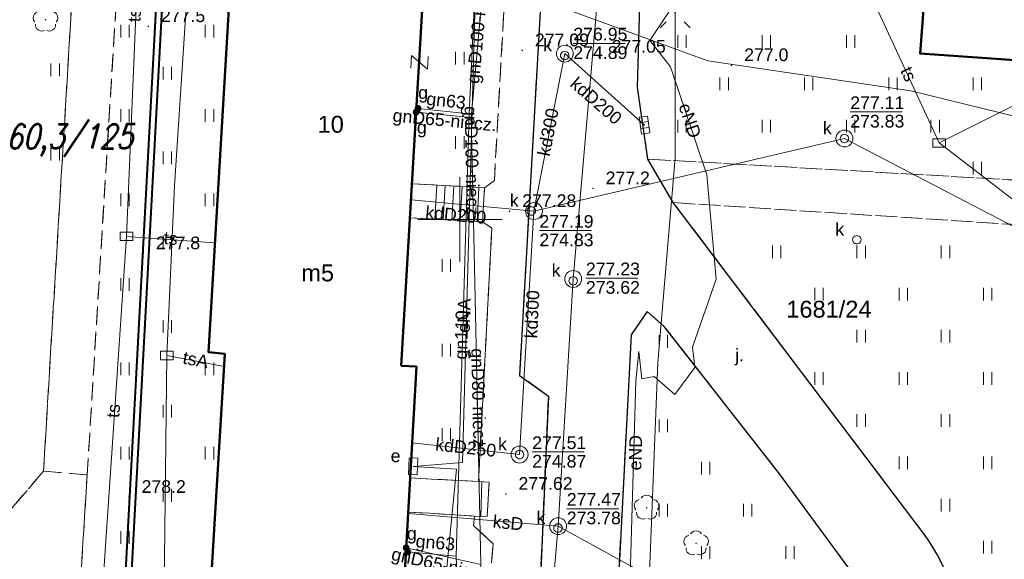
# Model space of a CAD drawing. Extents: x 0 to 6568752, y 0 to 5584302.
# Tile 60 of 74: x 6568474 to 6568532, y 5584130 to 5584162. Entities that reach past the tile are written whole.
import ezdxf
from ezdxf.enums import TextEntityAlignment as Align

# ---------------------------------------------------------------- set-up
doc = ezdxf.new("R2010")
doc.units = 0
doc.header["$PDSIZE"] = 0.75
for name, pattern in [('GAK', [3.5, 2, -0.7, 0.1, -0.7]), ('PRZER2-1', [1.5, 1, -0.5]), ('PRZER3-1', [2, 1.5, -0.5])]:
    doc.linetypes.add(name, pattern=pattern)
doc.layers.get('0').update_dxf_attribs({"linetype": 'CONTINUOUS'})
doc.layers.get('Defpoints').update_dxf_attribs({"linetype": 'CONTINUOUS'})
for name, color, linetype, lineweight in [('alarm', 51, 'CONTINUOUS', 50), ('EGBS', 7, 'CONTINUOUS', 18), ('EGBU', 7, 'CONTINUOUS', 50), ('EGBU_O', 7, 'CONTINUOUS', 50), ('EGDE_O', 7, 'CONTINUOUS', 18), ('GEPADR_O', 7, 'CONTINUOUS', 18), ('GEPPHC', 7, 'CONTINUOUS', 18), ('GUPPRZ_O', 7, 'CONTINUOUS', 18), ('OTKC', 7, 'CONTINUOUS', 18), ('OTKJ', 7, 'CONTINUOUS', 18), ('OTKJ_O', 7, 'CONTINUOUS', 18), ('OTKK', 7, 'CONTINUOUS', 25), ('OTRN', 7, 'CONTINUOUS', 13), ('OTRN_O', 7, 'CONTINUOUS', 13), ('OTRS', 7, 'CONTINUOUS', 13), ('OTRS_O', 7, 'CONTINUOUS', 13), ('OTZT', 7, 'CONTINUOUS', 18), ('ramka sekcji', 7, 'CONTINUOUS', 18), ('siec', 7, 'GAK', 70), ('SUEO', 7, 'CONTINUOUS', 18), ('SUPK', 7, 'CONTINUOUS', 18), ('SUPW', 7, 'CONTINUOUS', 18), ('SUPW_O', 7, 'CONTINUOUS', 18)]:
    doc.layers.add(name, color=color, linetype=linetype, lineweight=lineweight)
for name, color, linetype, lineweight, true_color in [('OTZL', 7, 'CONTINUOUS', 18, 0x008000), ('SUEP', 1, 'CONTINUOUS', 18, 0xff0000), ('SUEP_O', 1, 'CONTINUOUS', 18, 0xff0000), ('SUES', 1, 'CONTINUOUS', 18, 0xff0000), ('SUES_O', 1, 'CONTINUOUS', 18, 0xff0000), ('SUGP', 7, 'CONTINUOUS', 18, 0xbfbf00), ('SUGP_O', 7, 'CONTINUOUS', 18, 0xbfbf00), ('SUGW', 7, 'CONTINUOUS', 18, 0xbfbf00), ('SUGW_O', 7, 'CONTINUOUS', 18, 0xbfbf00), ('SUKK', 7, 'CONTINUOUS', 18, 0x803300), ('SUKP', 7, 'CONTINUOUS', 18, 0x803300), ('SUKP_O', 7, 'CONTINUOUS', 18, 0x803300), ('SUKS', 7, 'CONTINUOUS', 18, 0x803300), ('SUKS_O', 7, 'CONTINUOUS', 18, 0x803300), ('SUTP', 7, 'CONTINUOUS', 18, 0xff9100), ('SUTP_O', 7, 'CONTINUOUS', 18, 0xff9100)]:
    doc.layers.add(name, color=color, linetype=linetype, lineweight=lineweight, true_color=true_color)
doc.styles.add('Arial', font='arial.ttf')
doc.styles.add('GEO-INFO', font='arial.ttf')
doc.styles.add('UZBROJENIE', font='SIMPLEX.shx', dxfattribs={"width": 0.8, "oblique": 15.00003, "height": 0.9})
doc.dimstyles.get("Standard").update_dxf_attribs({"dimtxt": 0.18, "dimasz": 0.18, "dimexe": 0.18, "dimexo": 0.0625, "dimgap": 0.09, "dimtad": 0, "dimtih": 1, "dimtoh": 1, "dimdec": 4, "dimzin": 0, "dimdsep": 46, "dimtxsty": 'Standard', "dimcen": 0.09, "dimadec": 0, "dimazin": 0, "dimtfac": 1, "dimtdec": 4, "dimtofl": 0, "dimtmove": 0, "dimatfit": 3, "dimfxl": 0, "dimtolj": 1, "dimtzin": 0, "dimarcsym": 0})

# ---------------------------------------------------------------- blocks, each defined once
blk = doc.blocks.new('D_GSPRDL1')
blk.add_hatch(color=0).paths.add_polyline_path([(0, -0.045), (0.013906, -0.042798), (0.02645, -0.036406), (0.036406, -0.02645), (0.042798, -0.013906), (0.045, 0), (0.042798, 0.013906), (0.036406, 0.02645), (0.02645, 0.036406), (0.013906, 0.042798), (0, 0.045), (-0.013906, 0.042798), (-0.02645, 0.036406), (-0.036406, 0.02645), (-0.042798, 0.013906), (-0.045, 0), (-0.042798, -0.013906), (-0.036406, -0.02645), (-0.02645, -0.036406), (-0.013906, -0.042798)])
at = {"color": 0}
for points in [[(-0.324277, 0.563333), (-0.240553, 0.662679), (-0.127956, 0.727494), (0, 0.75), (0.127956, 0.727494), (0.240553, 0.662679), (0.324277, 0.563333)], [(-0.635969, -0.134326), (-0.70458, -0.024001), (-0.731429, 0.103115), (-0.713292, 0.231763), (-0.652348, 0.346501), (-0.55591, 0.433559), (-0.435555, 0.482485)], [(0.435555, 0.482485), (0.55591, 0.433559), (0.652348, 0.346501), (0.713292, 0.231763), (0.731429, 0.103115), (0.70458, -0.024001), (0.635969, -0.134326)], [(-0.068773, -0.646351), (-0.194901, -0.677512), (-0.324092, -0.663766), (-0.440839, -0.606763), (-0.531129, -0.513345), (-0.584125, -0.394725), (-0.593465, -0.265141)], [(0.593465, -0.265141), (0.584125, -0.394725), (0.531129, -0.513345), (0.440839, -0.606763), (0.324092, -0.663766), (0.194901, -0.677512), (0.068773, -0.646351)]]:
    blk.add_lwpolyline(points, dxfattribs=at)
blk = doc.blocks.new('D_GSPWPN1')
blk.add_hatch(color=0).paths.add_polyline_path([(-0.045, 0), (-0.043467, -0.011647), (-0.038971, -0.0225), (-0.03182, -0.03182), (-0.0225, -0.038971), (-0.011647, -0.043467), (0, -0.045), (0.011647, -0.043467), (0.0225, -0.038971), (0.03182, -0.03182), (0.038971, -0.0225), (0.043467, -0.011647), (0.045, 0), (0.043467, 0.011647), (0.038971, 0.0225), (0.03182, 0.03182), (0.0225, 0.038971), (0.011647, 0.043467), (0, 0.045), (-0.011647, 0.043467), (-0.0225, 0.038971), (-0.03182, 0.03182), (-0.038971, 0.0225), (-0.043467, 0.011647)])
blk = doc.blocks.new('D_GSPWPS1')
blk.add_hatch(color=0).paths.add_polyline_path([(-0.045, 0), (-0.043467, -0.011647), (-0.038971, -0.0225), (-0.03182, -0.03182), (-0.0225, -0.038971), (-0.011647, -0.043467), (0, -0.045), (0.011647, -0.043467), (0.0225, -0.038971), (0.03182, -0.03182), (0.038971, -0.0225), (0.043467, -0.011647), (0.045, 0), (0.043467, 0.011647), (0.038971, 0.0225), (0.03182, 0.03182), (0.0225, 0.038971), (0.011647, 0.043467), (0, 0.045), (-0.011647, 0.043467), (-0.0225, 0.038971), (-0.03182, 0.03182), (-0.038971, 0.0225), (-0.043467, 0.011647)])
blk = doc.blocks.new('D_GUPIKP1_3')
at = {"color": 0}
blk.add_lwpolyline([(0.375, -0.25), (-0.375, -0.25), (-0.375, 0.25), (0.375, 0.25)], close=True, dxfattribs=at)
blk = doc.blocks.new('D_GUPESE1')
at = {"color": 0}
blk.add_lwpolyline([(-0.5, -0.25), (-0.5, 0.25), (0.5, 0.25), (0.5, -0.25)], close=True, dxfattribs=at)
blk = doc.blocks.new('D_GUPIWZ1_1')
at = {"color": 0}
blk.add_lwpolyline([(0, 0.25), (0.064705, 0.241481), (0.125, 0.216506), (0.176777, 0.176777), (0.216506, 0.125), (0.241481, 0.064705), (0.25, 0), (0.241481, -0.064705), (0.216506, -0.125), (0.176777, -0.176777), (0.125, -0.216506), (0.064705, -0.241481), (0, -0.25), (-0.064705, -0.241481), (-0.125, -0.216506), (-0.176777, -0.176777), (-0.216506, -0.125), (-0.241481, -0.064705), (-0.25, 0), (-0.241481, 0.064705), (-0.216506, 0.125), (-0.176777, 0.176777), (-0.125, 0.216506), (-0.064705, 0.241481)], close=True, dxfattribs=at)
blk = doc.blocks.new('D_GUPKKS1')
at = {"color": 0}
blk.add_lwpolyline([(0.5, -0.25), (-0.5, -0.25), (-0.5, 0.25), (0.5, 0.25)], close=True, dxfattribs=at)
for points in [[(-0.175, -0.25), (-0.175, 0.25)], [(0.175, -0.25), (0.175, 0.25)]]:
    blk.add_lwpolyline(points, dxfattribs=at)
blk = doc.blocks.new('D_GUPKSD1_1')
at = {"color": 0}
blk.add_lwpolyline([(0, 0.25), (0.064705, 0.241481), (0.125, 0.216506), (0.176777, 0.176777), (0.216506, 0.125), (0.241481, 0.064705), (0.25, 0), (0.241481, -0.064705), (0.216506, -0.125), (0.176777, -0.176777), (0.125, -0.216506), (0.064705, -0.241481), (0, -0.25), (-0.064705, -0.241481), (-0.125, -0.216506), (-0.176777, -0.176777), (-0.216506, -0.125), (-0.241481, -0.064705), (-0.25, 0), (-0.241481, 0.064705), (-0.216506, 0.125), (-0.176777, 0.176777), (-0.125, 0.216506), (-0.064705, 0.241481)], close=True, dxfattribs=at)
blk = doc.blocks.new('D_GUPGZA1')
blk.add_hatch(color=0).paths.add_polyline_path([(-0.2, 0), (-0.193185, -0.051764), (-0.173205, -0.1), (-0.141421, -0.141421), (-0.1, -0.173205), (-0.051764, -0.193185), (0, -0.2), (0.051764, -0.193185), (0.1, -0.173205), (0.141421, -0.141421), (0.173205, -0.1), (0.193185, -0.051764), (0.2, 0), (0.193185, 0.051764), (0.173205, 0.1), (0.141421, 0.141421), (0.1, 0.173205), (0.051764, 0.193185), (0, 0.2), (-0.051764, 0.193185), (-0.1, 0.173205), (-0.141421, 0.141421), (-0.173205, 0.1), (-0.193185, 0.051764)])
blk = doc.blocks.new('D_GEPPHC1')
at = {"color": 0}
blk.add_lwpolyline([(-0.375, 0.5), (0.375, 0.5), (-0.375, -0.5), (0.375, -0.5)], dxfattribs=at)
blk = doc.blocks.new('D_GUPELA2')
blk.add_hatch(color=0).paths.add_polyline_path([(-0.001087, 0.044987), (0.011881, 0.043403), (0.021281, 0.03965), (0.030065, 0.033482), (0.038133, 0.023893), (0.043117, 0.012881), (0.044986, 0.001113), (0.044323, -0.007777), (0.040557, -0.019497), (0.033417, -0.030138), (0.024849, -0.037517), (0.013788, -0.042836), (0.002013, -0.044955), (-0.00982, -0.043916), (-0.020466, -0.040077), (-0.029541, -0.033946), (-0.036867, -0.025804), (-0.04187, -0.01649), (-0.04461, -0.005909), (-0.044532, 0.006476), (-0.041285, 0.017903), (-0.034764, 0.028574), (-0.024479, 0.03776), (-0.013449, 0.042943)])
at = {"color": 0}
for points in [[(-0.883883, 0.883883), (-0.53033, 0.53033)], [(0.883883, 0.883883), (0.53033, 0.53033)], [(-0.883883, -0.883883), (-0.53033, -0.53033)], [(0.883883, -0.883883), (0.53033, -0.53033)]]:
    blk.add_lwpolyline(points, dxfattribs=at)
blk = doc.blocks.new('D_GSSUTR1')
at = {"color": 0}
for points in [[(-0.25666, 0.36165), (-0.25666, -0.38835)], [(0.24334, -0.38835), (0.24334, 0.36165)]]:
    blk.add_lwpolyline(points, dxfattribs=at)
blk = doc.blocks.new('*D45')
at = {"layer": 'Defpoints', "color": 0}
for p in [(6568647.5, 5584150), (6568650, 5584150), (0, 0)]:
    blk.add_point(p, dxfattribs=at)
at = {"layer": 'ramka sekcji', "color": 0, "lineweight": -2}
blk.add_line((6568649.938, 5584150), (6568647.5, 5584150), dxfattribs=at)
at = {"layer": 'ramka sekcji', "color": 0, "insert": (6568644.106, 5584150), "char_height": 0.75, "attachment_point": 5, "style": 'GEO-INFO'}
blk.add_mtext('\\A1;5584150.0000', dxfattribs=at)
blk = doc.blocks.new('*D46')
at = {"layer": 'Defpoints', "color": 0}
for p in [(6568650, 5584152.5), (6568650, 5584150), (0, 0)]:
    blk.add_point(p, dxfattribs=at)
at = {"layer": 'ramka sekcji', "color": 0, "lineweight": -2}
blk.add_line((6568650, 5584150.062), (6568650, 5584152.5), dxfattribs=at)
at = {"layer": 'ramka sekcji', "color": 0, "insert": (6568650, 5584155.896), "char_height": 0.75, "attachment_point": 5, "rotation": 90, "style": 'GEO-INFO'}
blk.add_mtext('\\A1;6568650.0000', dxfattribs=at)

msp = doc.modelspace()

# ---------------------------------------------------------------- linework, layer by layer
at = {"layer": 'EGBS', "linetype": 'Continuous', "lineweight": 18, "elevation": 10.18}
for points in [[(6568501.46, 5584151.88), (6568501.33, 5584149.86), (6568498.2, 5584150.04), (6568497.038, 5584150.09735), (6568497.15754, 5584152.11841), (6568498.31, 5584152.06)], [(6568501.73, 5584134.44), (6568501.62, 5584132.41), (6568500.87, 5584132.43), (6568498.2, 5584132.6), (6568496.93479, 5584132.66956), (6568497.04907, 5584134.69982), (6568498.32, 5584134.63), (6568501.1, 5584134.49)]]:
    msp.add_lwpolyline(points, close=True, dxfattribs=at)
for points in [[(6568498.51706, 5584150.02177), (6568498.63321, 5584152.04153)], [(6568499.01624, 5584149.99306), (6568499.1324, 5584152.01301)], [(6568499.51541, 5584149.96435), (6568499.63159, 5584151.98448)], [(6568500.01459, 5584149.93565), (6568500.13077, 5584151.95596)], [(6568500.51376, 5584149.90694), (6568500.62996, 5584151.92743)], [(6568501.01294, 5584149.87823), (6568501.12914, 5584151.89891)], [(6568501.245, 5584132.42), (6568501.29978, 5584134.47414)]]:
    msp.add_lwpolyline(points, dxfattribs=at)
at = {"layer": 'EGBU', "linetype": 'Continuous', "lineweight": 50, "elevation": 10.18}
for points in [[(6568496.52, 5584141.34), (6568497.42, 5584141.29), (6568496.05, 5584116.95), (6568484.59, 5584117.66), (6568486.08, 5584142.04), (6568485.1, 5584142.15), (6568487.14, 5584176.5), (6568498.559, 5584175.81176)], [(6568527.47, 5584162.43), (6568514.95, 5584163.31), (6568515.85341, 5584174.79452), (6568528.2, 5584173.99), (6568528.0043, 5584170.77341), (6568545.17, 5584170.16), (6568544.99, 5584167.48), (6568562.18, 5584166.31), (6568561.48, 5584154.81), (6568544.19, 5584156.04), (6568544.4, 5584158.62), (6568527.26, 5584159.84)]]:
    msp.add_lwpolyline(points, close=True, dxfattribs=at)
at = {"layer": 'GUPPRZ_O', "linetype": 'Continuous', "lineweight": 13, "elevation": 10.8, "flags": 128}
for points in [[(6568506.71636, 5584160.42975), (6568509.79636, 5584160.42975)], [(6568523.12273, 5584156.36796), (6568526.20273, 5584156.36796)], [(6568504.7107, 5584149.34048), (6568507.7907, 5584149.34048)], [(6568507.46027, 5584146.52404), (6568510.54027, 5584146.52404)], [(6568504.2827, 5584136.23233), (6568507.3627, 5584136.23233)], [(6568506.32916, 5584132.87441), (6568509.40916, 5584132.87441)]]:
    msp.add_lwpolyline(points, dxfattribs=at)
at = {"layer": 'OTKC', "linetype": 'PRZER2-1', "lineweight": 18, "elevation": 10.18}
msp.add_lwpolyline([(6568437.76, 5584180.94), (6568435.75, 5584181.1), (6568435.99, 5584184.59), (6568437.3, 5584183.48), (6568491.91, 5584180.66), (6568492.67, 5584180.62), (6568503.53, 5584180.07), (6568503.48, 5584177.51), (6568481.62, 5584178.62), (6568480.55, 5584177.7), (6568477.92, 5584134.87), (6568475.33, 5584135.1), (6568477.08, 5584164.07), (6568468.54, 5584164.7), (6568465.7, 5584166.83), (6568467.01, 5584179.39), (6568439.97843, 5584180.94735), (6568472.49, 5584131.76), (6568471.53, 5584130.13)], close=True, dxfattribs=at)
for points in [[(6568579.27, 5584175.96), (6568577.89, 5584147.04), (6568576.88, 5584143.98), (6568575.77, 5584143.27), (6568575.98, 5584145.63), (6568574.16, 5584147.26), (6568554.03, 5584148.32), (6568552.41, 5584147.44), (6568549.06, 5584111.98), (6568546.69, 5584112.13), (6568548.71, 5584135.22), (6568544.24, 5584135.28), (6568544.3, 5584136.6), (6568548.86, 5584136.71), (6568549.91, 5584147.46), (6568548.36, 5584148.71), (6568512.64, 5584151), (6568511.13, 5584153.58), (6568564.91, 5584150.5), (6568565.44, 5584160.02), (6568563.93, 5584160.04), (6568564, 5584162.56)], [(6568505.45, 5584174.48), (6568503.53, 5584140.77), (6568505.24, 5584139.54), (6568504.73, 5584127.9)], [(6568501.66, 5584126.67), (6568501.96, 5584130.8), (6568500.81, 5584131.88), (6568500.87, 5584132.43), (6568501.62, 5584132.41), (6568501.73, 5584134.44), (6568501.1, 5584134.49), (6568501.89, 5584149.48), (6568501.33, 5584149.86), (6568501.46, 5584151.88), (6568502.04, 5584152.31), (6568502.84, 5584166.63)], [(6568393.35, 5584126.66), (6568412.9, 5584130.6), (6568423.13, 5584132.34), (6568425.75, 5584131.49), (6568435.35, 5584130.8), (6568441.83, 5584130.47), (6568469.55, 5584128.76), (6568471.53, 5584130.13), (6568472.49, 5584131.76), (6568475.33, 5584135.1), (6568477.92, 5584134.87), (6568476.86, 5584117.88), (6568476.52, 5584112.51), (6568475.6, 5584099.68), (6568476.34, 5584098.98), (6568490.73, 5584112.75), (6568493.47, 5584112.5), (6568493.29, 5584110.18), (6568493.54, 5584110.16), (6568493.31, 5584108.77), (6568492.58, 5584108.67), (6568489.26, 5584077.14)]]:
    msp.add_lwpolyline(points, dxfattribs=at)
at = {"layer": 'OTKJ', "linetype": 'PRZER3-1', "lineweight": 18, "elevation": 10.18}
msp.add_lwpolyline([(6568511.07, 5584177.33), (6568510.51, 5584157.83), (6568511.13, 5584153.58), (6568512.64, 5584151), (6568527.44, 5584131.44, -0.09884493), (6568529.29, 5584127.62, -0.08496392), (6568529.58, 5584123.78, -0.07298816), (6568528.58, 5584120.07, -0.06310661), (6568527.22, 5584117.66, -0.16159759), (6568518.41, 5584112.57), (6568514.58, 5584112.84, -0.14325874), (6568508.68, 5584115.73, -0.15163411), (6568504.79, 5584122.65), (6568504.73, 5584127.9), (6568505.24, 5584139.54), (6568503.53, 5584140.77), (6568505.45, 5584174.48)], format="xyb", dxfattribs=at)
msp.add_lwpolyline([(6568511.09, 5584144.55), (6568510.15, 5584143.16), (6568509.39, 5584128.7), (6568510.48, 5584122.64, 0.10676815), (6568512.3, 5584120.1, 0.11472811), (6568515.03, 5584118.53, 0.05454501), (6568517.53, 5584118.25, 0.04324792), (6568519.63, 5584118.43, 0.06991256), (6568521.78, 5584119.71, 0.10296959), (6568523.74, 5584121.9, 0.28218486), (6568523.96, 5584128.08), (6568518.93, 5584134.93), (6568512.1, 5584143.67)], format="xyb", close=True, dxfattribs=at)
at = {"layer": 'OTKK', "linetype": 'Continuous', "lineweight": 25, "elevation": 10.18}
msp.add_lwpolyline([(6568436.47, 5584226.47, -0.48575719), (6568442.88, 5584228.95), (6568499.5, 5584209.57), (6568502.26, 5584208.44), (6568505.31, 5584207.06), (6568507.65, 5584204.8), (6568508.65, 5584199.4), (6568507.32, 5584175.37), (6568505.45, 5584174.48), (6568503.53, 5584140.77), (6568505.24, 5584139.54), (6568504.73, 5584127.9), (6568504.79, 5584122.65, 0.08997537), (6568506.61, 5584118.23, 0.21509551), (6568514.58, 5584112.84), (6568518.41, 5584112.57, 0.06950968), (6568522.62, 5584114.07, 0.13495358), (6568527.22, 5584117.66, 0.05243036), (6568528.58, 5584120.07, 0.08477307), (6568529.58, 5584123.78, 0.19005271), (6568527.44, 5584131.44), (6568512.64, 5584151), (6568511.13, 5584153.58), (6568510.51, 5584157.83)], format="xyb", dxfattribs=at)
msp.add_lwpolyline([(6568510.51, 5584157.83), (6568511.07, 5584177.33)], dxfattribs=at)
msp.add_lwpolyline([(6568511.09, 5584144.55), (6568510.15, 5584143.16), (6568509.39, 5584128.7), (6568510.48, 5584122.64, 0.10676815), (6568512.3, 5584120.1, 0.11472811), (6568515.03, 5584118.53, 0.05454501), (6568517.53, 5584118.25, 0.04324792), (6568519.63, 5584118.43, 0.06991256), (6568521.78, 5584119.71, 0.10296959), (6568523.74, 5584121.9, 0.28218486), (6568523.96, 5584128.08), (6568518.93, 5584134.93), (6568512.1, 5584143.67)], format="xyb", close=True, dxfattribs=at)
at = {"layer": 'OTZT', "color": 7, "linetype": 'PRZER2-1', "lineweight": 18, "elevation": 10.1}
for points in [[(6568477.08, 5584164.07), (6568475.33, 5584135.1), (6568472.49, 5584131.76), (6568439.97843, 5584180.94735), (6568467.01, 5584179.39), (6568465.7, 5584166.83), (6568468.54, 5584164.7)], [(6568480.55, 5584177.7), (6568481.62, 5584178.62), (6568503.48, 5584177.51), (6568503.09, 5584169.57), (6568502.54, 5584169.11), (6568499.5, 5584169.28), (6568498.17711, 5584169.35551), (6568498.559, 5584175.81176), (6568487.14, 5584176.5), (6568485.1, 5584142.15), (6568486.08, 5584142.04), (6568484.59, 5584117.66), (6568496.05, 5584116.95), (6568496.42596, 5584123.62946), (6568497.69, 5584123.56), (6568499.48, 5584123.37), (6568502.32, 5584121.43), (6568501.93, 5584115.77), (6568500.96, 5584114.03), (6568491.01268, 5584114.97983), (6568479.73, 5584115.61), (6568476.86, 5584117.88), (6568477.92, 5584134.87)], [(6568511.13, 5584153.58), (6568510.51, 5584157.83), (6568511.07, 5584177.33), (6568519.18, 5584177.44), (6568519.86687, 5584174.533), (6568515.85341, 5584174.79452), (6568514.95, 5584163.31), (6568527.47, 5584162.43), (6568527.26, 5584159.84), (6568544.4, 5584158.62), (6568544.19, 5584156.04), (6568561.48, 5584154.81), (6568562.18, 5584166.31), (6568553.25244, 5584166.91764), (6568554.43, 5584169.4), (6568565.81, 5584166.6), (6568565.57, 5584162.57), (6568564, 5584162.56), (6568563.93, 5584160.04), (6568565.44, 5584160.02), (6568564.91, 5584150.5)], [(6568498.05463, 5584167.28473), (6568499.38, 5584167.21), (6568502.4, 5584167.04), (6568502.84, 5584166.63), (6568502.04, 5584152.31), (6568501.46, 5584151.88), (6568498.31, 5584152.06), (6568497.15754, 5584152.11841)], [(6568501.1, 5584134.49), (6568498.32, 5584134.63), (6568497.04907, 5584134.69982), (6568497.42, 5584141.29), (6568496.52, 5584141.34), (6568497.038, 5584150.09735), (6568498.2, 5584150.04), (6568501.33, 5584149.86), (6568501.89, 5584149.48)], [(6568496.93479, 5584132.66956), (6568498.2, 5584132.6), (6568500.87, 5584132.43), (6568500.81, 5584131.88), (6568501.96, 5584130.8), (6568501.66, 5584126.67), (6568499.63, 5584125.54), (6568497.8, 5584125.55), (6568496.53799, 5584125.61982)]]:
    msp.add_lwpolyline(points, close=True, dxfattribs=at)
for points in [[(6568512.64, 5584151), (6568548.36, 5584148.71), (6568549.91, 5584147.46), (6568548.86, 5584136.71), (6568544.3, 5584136.6), (6568544.24, 5584135.28), (6568548.71, 5584135.22), (6568546.69, 5584112.13), (6568544.75, 5584110.19), (6568540.29, 5584110.57), (6568518.41, 5584112.57, 0.06950968), (6568522.62, 5584114.07, 0.13495358), (6568527.22, 5584117.66, 0.05243036), (6568528.58, 5584120.07, 0.08477307), (6568529.58, 5584123.78, 0.19005271), (6568527.44, 5584131.44)], [(6568511.09, 5584144.55), (6568510.15, 5584143.16), (6568509.39, 5584128.7), (6568510.48, 5584122.64, 0.10676815), (6568512.3, 5584120.1, 0.11472811), (6568515.03, 5584118.53, 0.05454501), (6568517.53, 5584118.25, 0.04324792), (6568519.63, 5584118.43, 0.06991256), (6568521.78, 5584119.71, 0.10296959), (6568523.74, 5584121.9, 0.28218486), (6568523.96, 5584128.08), (6568518.93, 5584134.93), (6568512.1, 5584143.67)]]:
    msp.add_lwpolyline(points, format="xyb", close=True, dxfattribs=at)
at = {"layer": 'ramka sekcji'}
for q in [(6568500, 5584152.5), (6568497.5, 5584150), (6568500, 5584147.5), (6568502.5, 5584150)]:
    msp.add_line((6568500, 5584150), q, dxfattribs=at)
at = {"layer": 'siec', "linetype": 'ByBlock', "lineweight": 40}
for p, q in [((6568482.84126, 5584178.47686), (6568479.49409, 5584116.42402)), ((6568483.1733, 5584178.10696), (6568479.86083, 5584116.6974))]:
    msp.add_line(p, q, dxfattribs=at)
at = {"layer": 'SUEP', "linetype": 'Continuous', "lineweight": 18, "elevation": 10.14}
for points in [[(6568513.84, 5584184.74), (6568513.42, 5584175.82), (6568512.75, 5584162.24), (6568512.75, 5584153.66), (6568511.73, 5584141.53), (6568511.14, 5584126.58), (6568517.89, 5584124.93), (6568523.5, 5584125.16), (6568531.17, 5584129.17), (6568537.04, 5584112.01), (6568538.56, 5584099.8), (6568554.87, 5584098.16), (6568555.17, 5584096.89)], [(6568523.75545, 5584124.26244), (6568522.83243, 5584124.10354), (6568520.47451, 5584122.08142), (6568518.31403, 5584120.45511), (6568512.92482, 5584119.79111), (6568510.66228, 5584121.19656), (6568509.95275, 5584124.10557), (6568510.41572, 5584140.45381), (6568510.60784, 5584142.17749), (6568510.77512, 5584140.55569), (6568511.50349, 5584140.71084), (6568512.72945, 5584139.63456), (6568513.92201, 5584141.22705), (6568513.7854, 5584142.43738), (6568515.18867, 5584146.45777), (6568514.624, 5584152.63497), (6568512.47933, 5584159.03483), (6568511.24802, 5584160.59149), (6568512.55599, 5584162.55209), (6568514.97262, 5584181.98672)], [(6568500.93602, 5584164.42151), (6568500.15741, 5584135.60926), (6568497.23, 5584135.38), (6568499.79247, 5584135.21452), (6568497.43263, 5584111.14226)], [(6568567.26294, 5584150.61906), (6568566.55221, 5584143.45735), (6568561.09889, 5584143.68311), (6568560.42685, 5584149.01969), (6568554.47985, 5584150.80643), (6568526.70733, 5584157.6286), (6568514.6789, 5584159.39864), (6568500.93602, 5584164.42151)]]:
    msp.add_lwpolyline(points, dxfattribs=at)
at = {"layer": 'SUGP', "linetype": 'Continuous', "lineweight": 18, "elevation": 10.14}
for points in [[(6568502.76, 5584190.94), (6568501.4, 5584174.19), (6568500.55, 5584156.26), (6568499.78, 5584130.07)], [(6568502.5007, 5584188.74314), (6568501.66248, 5584173.78224), (6568501.63, 5584166.77), (6568500.66205, 5584156.04405), (6568500.81674, 5584149.00853)], [(6568500.66205, 5584156.04405), (6568497.40818, 5584156.35578)], [(6568500.55, 5584156.26), (6568497.52, 5584156.58)], [(6568500.81674, 5584149.00853), (6568501.24345, 5584129.5606), (6568501.32084, 5584123.55716)], [(6568501.24345, 5584129.5606), (6568496.81437, 5584130.55706)], [(6568499.78, 5584130.07), (6568499.86, 5584127.96), (6568496.75, 5584128.04)], [(6568499.78, 5584130.07), (6568496.91, 5584130.31)]]:
    msp.add_lwpolyline(points, dxfattribs=at)
at = {"layer": 'SUKP', "linetype": 'Continuous', "lineweight": 18, "elevation": 10.14}
for points in [[(6568505.81597, 5584131.84069), (6568506.71136, 5584146.47849), (6568508.15231, 5584163.10706), (6568509.10985, 5584171.24124), (6568510.57, 5584191.94)], [(6568506.21248, 5584159.82292), (6568504.38659, 5584150.49952), (6568522.77738, 5584154.7994), (6568537.61338, 5584147.07684), (6568551.0394, 5584145.9098), (6568579.76714, 5584142.53764)], [(6568510.93, 5584155.59), (6568506.21248, 5584159.82292)], [(6568497.1341, 5584151.169), (6568504.38659, 5584150.49952)], [(6568503.5327, 5584136.07679), (6568504.38659, 5584150.49952)], [(6568497.14759, 5584136.772), (6568503.5327, 5584136.07679)], [(6568496.92986, 5584132.58193), (6568505.81597, 5584131.84069)], [(6568503.66204, 5584115.95698), (6568504.95, 5584121.87), (6568505.81597, 5584131.84069)], [(6568623.96972, 5584021.39394), (6568594.36033, 5584047.55093), (6568568.60146, 5584064.77377), (6568545.13518, 5584067.49805), (6568545.4042, 5584110.26428), (6568539.09863, 5584113.61504), (6568505.81597, 5584131.84069)]]:
    msp.add_lwpolyline(points, dxfattribs=at)
at = {"layer": 'SUPK', "linetype": 'Continuous', "lineweight": 18, "elevation": 10.14}
for points in [[(6568506.21248, 5584159.32292, -1), (6568506.21248, 5584160.32292, -1)], [(6568522.77738, 5584154.2994, -1), (6568522.77738, 5584155.2994, -1)], [(6568504.38659, 5584149.99952, -1), (6568504.38659, 5584150.99952, -1)], [(6568506.71136, 5584145.97849, -1), (6568506.71136, 5584146.97849, -1)], [(6568503.5327, 5584135.57679, -1), (6568503.5327, 5584136.57679, -1)], [(6568505.81597, 5584131.34069, -1), (6568505.81597, 5584132.34069, -1)]]:
    msp.add_lwpolyline(points, format="xyb", close=True, dxfattribs=at)
at = {"layer": 'SUTP', "linetype": 'Continuous', "lineweight": 18, "elevation": 10.14}
for points in [[(6568449.0163, 5584186.59424), (6568463.26233, 5584184.65765), (6568485.04017, 5584181.84804), (6568483.09482, 5584152.00067), (6568482.63444, 5584141.94396), (6568482.26645, 5584109.20669), (6568482.03767, 5584094.3726)], [(6568422.78851, 5584177.5846), (6568440.83343, 5584178.00514), (6568447.4781, 5584177.83575), (6568463.21599, 5584176.61643), (6568481.35263, 5584175.19801), (6568480.24532, 5584148.99772), (6568478.84974, 5584128.32415), (6568479.69812, 5584116.04413), (6568477.67628, 5584101.43695)], [(6568524.6324, 5584162.62945), (6568528.38554, 5584154.53443)], [(6568528.38554, 5584154.53443), (6568537.53362, 5584159.10874)], [(6568546.22854, 5584140.83128), (6568528.38554, 5584154.53443)], [(6568480.24532, 5584148.99772), (6568485.48423, 5584148.61979)], [(6568482.63444, 5584141.94396), (6568486.03458, 5584141.29684)]]:
    msp.add_lwpolyline(points, dxfattribs=at)

# ---------------------------------------------------------------- block references
at = {"layer": 'GEPPHC', "linetype": 'Continuous', "lineweight": 18, "rotation": 86.83753976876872}
msp.add_blockref('D_GEPPHC1', (6568497.60441, 5584159.30272, 10.24), dxfattribs=at)
at = {"layer": 'OTRN', "linetype": 'Continuous', "lineweight": 13}
for p in [(6568481.54, 5584161.44, 10.08), (6568516.09, 5584159.13, 10.08), (6568507.88, 5584151.84, 10.08), (6568481.24, 5584147.99, 10.08), (6568480.39, 5584133.56, 10.08)]:
    msp.add_blockref('D_GSPWPN1', p, dxfattribs=at)
at = {"layer": 'OTRS', "linetype": 'Continuous', "lineweight": 13}
for p in [(6568503.69, 5584160.01, 10.08), (6568508.24, 5584159.63, 10.08), (6568502.94, 5584150.49, 10.08), (6568502.72, 5584133.74, 10.08)]:
    msp.add_blockref('D_GSPWPS1', p, dxfattribs=at)
at = {"layer": 'OTZL', "linetype": 'Continuous', "lineweight": 18}
for p in [(6568475.45, 5584161.83, 10.12), (6568511.06, 5584132.93, 10.12), (6568513.99, 5584130.82, 10.12)]:
    msp.add_blockref('D_GSPRDL1', p, dxfattribs=at)
at = {"layer": 'OTZT', "color": 7, "linetype": 'Continuous', "lineweight": 18}
for p in [(6568480.17, 5584161.1706, 10.1), (6568485.17, 5584161.1706, 10.1), (6568513.16, 5584160.54807, 10.1), (6568518.16, 5584160.54807, 10.1), (6568523.16, 5584160.54807, 10.1), (6568499.99877, 5584159.56933, 10.1), (6568476.02922, 5584158.88006, 10.1), (6568482.67, 5584158.6706, 10.1), (6568515.66, 5584158.04807, 10.1), (6568520.66, 5584158.04807, 10.1), (6568525.66, 5584158.04807, 10.1), (6568530.66, 5584158.04807, 10.1), (6568480.17, 5584156.1706, 10.1), (6568485.17, 5584156.1706, 10.1), (6568513.16, 5584155.54807, 10.1), (6568518.16, 5584155.54807, 10.1), (6568523.16, 5584155.54807, 10.1), (6568528.16, 5584155.54807, 10.1), (6568499.99877, 5584154.56933, 10.1), (6568476.02922, 5584153.88006, 10.1), (6568482.67, 5584153.6706, 10.1), (6568530.66, 5584153.04807, 10.1), (6568480.17, 5584151.1706, 10.1), (6568485.17, 5584151.1706, 10.1), (6568482.67, 5584148.6706, 10.1), (6568518.775, 5584148.09968, 10.1), (6568523.775, 5584148.09968, 10.1), (6568528.775, 5584148.09968, 10.1), (6568499.205, 5584147.28382, 10.1), (6568480.17, 5584146.1706, 10.1), (6568521.275, 5584145.59968, 10.1), (6568526.275, 5584145.59968, 10.1), (6568531.275, 5584145.59968, 10.1), (6568482.67, 5584143.6706, 10.1), (6568523.775, 5584143.09968, 10.1), (6568528.775, 5584143.09968, 10.1), (6568512.05783, 5584142.79349, 10.1), (6568499.205, 5584142.28382, 10.1), (6568480.17, 5584141.1706, 10.1), (6568485.17, 5584141.1706, 10.1), (6568521.275, 5584140.59968, 10.1), (6568526.275, 5584140.59968, 10.1), (6568531.275, 5584140.59968, 10.1), (6568482.67, 5584138.6706, 10.1), (6568512.05783, 5584137.79349, 10.1), (6568523.775, 5584138.09968, 10.1), (6568528.775, 5584138.09968, 10.1), (6568499.205, 5584137.28382, 10.1), (6568480.17, 5584136.1706, 10.1), (6568485.17, 5584136.1706, 10.1), (6568526.275, 5584135.59968, 10.1), (6568531.275, 5584135.59968, 10.1), (6568514.55783, 5584135.29349, 10.1), (6568482.67, 5584133.6706, 10.1), (6568528.775, 5584133.09968, 10.1), (6568512.05783, 5584132.79349, 10.1), (6568517.05783, 5584132.79349, 10.1), (6568480.17, 5584131.1706, 10.1), (6568514.55783, 5584130.29349, 10.1), (6568519.55783, 5584130.29349, 10.1), (6568531.275, 5584130.59968, 10.1)]:
    msp.add_blockref('D_GSSUTR1', p, dxfattribs=at)
at = {"layer": 'SUEO', "linetype": 'Continuous', "lineweight": 18}
msp.add_blockref('D_GUPELA2', (6568512.75, 5584162.24, 10.15), dxfattribs=at)
at = {"layer": 'SUES', "linetype": 'Continuous', "lineweight": 18, "rotation": 87.55246932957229}
msp.add_blockref('D_GUPESE1', (6568497.23, 5584135.38, 10.16), dxfattribs=at)
at = {"layer": 'SUGW', "linetype": 'Continuous', "lineweight": 18}
for p in [(6568497.52, 5584156.58, 10.16), (6568497.40818, 5584156.35578, 10.16), (6568496.81437, 5584130.55706, 10.16), (6568496.91, 5584130.31, 10.16)]:
    msp.add_blockref('D_GUPGZA1', p, dxfattribs=at)
at = {"layer": 'SUKK', "linetype": 'Continuous', "lineweight": 18, "rotation": 97.66147715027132}
msp.add_blockref('D_GUPKKS1', (6568510.93, 5584155.59, 10.16), dxfattribs=at)
at = {"layer": 'SUKS', "linetype": 'Continuous', "lineweight": 18}
msp.add_blockref('D_GUPKSD1_1', (6568523.51, 5584148.8, 10.16), dxfattribs=at)
at = {"layer": 'SUPK', "linetype": 'Continuous', "lineweight": 18}
for p in [(6568528.38554, 5584154.53443, 10.16), (6568480.24532, 5584148.99772, 10.16), (6568482.63444, 5584141.94396, 10.16)]:
    msp.add_blockref('D_GUPIKP1_3', p, dxfattribs=at)
at = {"layer": 'SUPW', "linetype": 'Continuous', "lineweight": 18}
for p in [(6568506.20823, 5584159.713, 10.18), (6568522.77738, 5584154.7994, 10.18), (6568504.22675, 5584150.50679, 10.18), (6568506.71027, 5584146.3685, 10.18), (6568503.5327, 5584136.07679, 10.18), (6568505.80894, 5584131.72581, 10.18)]:
    msp.add_blockref('D_GUPIWZ1_1', p, dxfattribs=at)

# ---------------------------------------------------------------- texts
at = {"layer": 'alarm', "color": 0, "lineweight": 30, "style": 'UZBROJENIE', "oblique": 15.00003, "width": 0.8}
msp.add_text('60,3/125', height=1.44, dxfattribs=at).set_placement((6568473.11215, 5584154.19876))
at = {"layer": 'EGBU_O', "linetype": 'Continuous', "lineweight": 0, "style": 'Arial'}
msp.add_text('m5', height=1, dxfattribs=at).set_placement((6568491.5745, 5584146.33656, 10.8), align=Align.CENTER)
at = {"layer": 'EGDE_O', "linetype": 'Continuous', "style": 'Arial'}
msp.add_text('1681/24', height=1, dxfattribs=at).set_placement((6568521.85881, 5584144.18676, 10.8), align=Align.CENTER)
at = {"layer": 'GEPADR_O', "linetype": 'Continuous', "lineweight": 0, "style": 'Arial'}
msp.add_text('10', height=1, dxfattribs=at).set_placement((6568491.56887, 5584155.1381, 10.8))
at = {"layer": 'GUPPRZ_O', "linetype": 'Continuous', "lineweight": 0, "style": 'Arial'}
for s, p in [('276.95', (6568506.71636, 5584160.60225, 10.8)), ('274.89', (6568506.71636, 5584159.50725, 10.8)), ('277.11', (6568523.12273, 5584156.54046, 10.8)), ('273.83', (6568523.12273, 5584155.44546, 10.8)), ('277.19', (6568504.7107, 5584149.51298, 10.8)), ('274.83', (6568504.7107, 5584148.41798, 10.8)), ('277.23', (6568507.46027, 5584146.69654, 10.8)), ('273.62', (6568507.46027, 5584145.60154, 10.8)), ('277.51', (6568504.2827, 5584136.40483, 10.8)), ('274.87', (6568504.2827, 5584135.30983, 10.8)), ('277.47', (6568506.32916, 5584133.04691, 10.8)), ('273.78', (6568506.32916, 5584131.95191, 10.8))]:
    msp.add_text(s, height=0.75, dxfattribs=at).set_placement(p)
at = {"layer": 'OTKJ_O', "linetype": 'Continuous', "lineweight": 0, "style": 'Arial'}
msp.add_text('j.', height=0.75, dxfattribs=at).set_placement((6568516.56407, 5584141.59224, 10.8), align=Align.CENTER)
at = {"layer": 'OTRN_O', "linetype": 'Continuous', "lineweight": 0, "style": 'Arial'}
for s, p in [('277.5', (6568482.29, 5584161.69, 10.8)), ('277.0', (6568516.84, 5584159.38, 10.8)), ('277.2', (6568508.63, 5584152.09, 10.8)), ('277.8', (6568481.99, 5584148.24, 10.8)), ('278.2', (6568481.14, 5584133.81, 10.8))]:
    msp.add_text(s, height=0.75, dxfattribs=at).set_placement(p)
at = {"layer": 'OTRS_O', "linetype": 'Continuous', "lineweight": 0, "style": 'Arial'}
for s, p in [('277.09', (6568504.44, 5584160.26, 10.8)), ('277.05', (6568508.99, 5584159.88, 10.8)), ('277.28', (6568503.69, 5584150.74, 10.8)), ('277.62', (6568503.47, 5584133.99, 10.8))]:
    msp.add_text(s, height=0.75, dxfattribs=at).set_placement(p)
at = {"layer": 'SUEP_O', "linetype": 'Continuous', "lineweight": 0, "style": 'Arial'}
for s, rotation, p in [('eND', 288.5266056, (6568513.27339, 5584155.74165, 10.8)), ('eNA', 88.4520326, (6568500.60816, 5584144.29714, 10.8)), ('eND', 88.377884, (6568510.76833, 5584136.17925, 10.8))]:
    msp.add_text(s, height=0.75, rotation=rotation, dxfattribs=at).set_placement(p, align=Align.CENTER)
at = {"layer": 'SUES_O', "linetype": 'Continuous', "lineweight": 0, "style": 'Arial'}
msp.add_text('e', height=0.75, dxfattribs=at).set_placement((6568496.48, 5584135.63, 10.8), align=Align.RIGHT)
at = {"layer": 'SUGP_O', "linetype": 'Continuous', "lineweight": 0, "style": 'Arial'}
for s, rotation, p in [('gnD100-niecz.', 84.8433704, (6568501.43831, 5584161.38065, 10.8)), ('gn63', 353.9713105, (6568499.14413, 5584156.67046, 10.8)), ('gnD65-niecz.', 354.5274723, (6568499.06347, 5584155.51176, 10.8)), ('gnD100-niecz.', 271.2596073, (6568500.34402, 5584153.33242, 10.8)), ('gn110', 88.3159479, (6568500.45835, 5584143.15638, 10.8)), ('gnD80-niecz.', 271.2569162, (6568500.73669, 5584139.27813, 10.8)), ('gn63', 355.2198349, (6568498.51773, 5584130.49313, 10.8)), ('gnD65-niecz.', 347.3206733, (6568498.90052, 5584129.17589, 10.8))]:
    msp.add_text(s, height=0.75, rotation=rotation, dxfattribs=at).set_placement(p, align=Align.CENTER)
at = {"layer": 'SUGW_O', "linetype": 'Continuous', "lineweight": 0, "style": 'Arial'}
for p in [(6568498.11318, 5584157.14248, 10.8), (6568498.03659, 5584155.08834, 10.8), (6568497.44045, 5584131.02896, 10.8)]:
    msp.add_text('g', height=0.75, dxfattribs=at).set_placement(p, align=Align.RIGHT)
at = {"layer": 'SUKP_O', "linetype": 'Continuous', "lineweight": 0, "style": 'Arial'}
for s, rotation, p in [('kdD200', 318.8728799, (6568507.82468, 5584156.74745, 10.8)), ('kd300', 78.9194381, (6568505.58754, 5584155.10482, 10.8)), ('kdD200', 354.6659612, (6568499.72289, 5584149.90096, 10.8)), ('kd300', 87.2463129, (6568504.64087, 5584144.37163, 10.8)), ('kdD250', 353.7861304, (6568500.30837, 5584136.13264, 10.8)), ('ksD', 354.4092144, (6568502.8167, 5584131.66698, 10.8))]:
    msp.add_text(s, height=0.75, rotation=rotation, dxfattribs=at).set_placement(p, align=Align.CENTER)
at = {"layer": 'SUKS_O', "linetype": 'Continuous', "lineweight": 0, "style": 'Arial'}
msp.add_text('k', height=0.75, dxfattribs=at).set_placement((6568522.76, 5584149.05, 10.8), align=Align.RIGHT)
at = {"layer": 'SUPW_O', "linetype": 'Continuous', "lineweight": 0, "style": 'Arial'}
for p in [(6568505.45823, 5584159.963, 10.8), (6568522.02738, 5584155.0494, 10.8), (6568503.47675, 5584150.75679, 10.8), (6568505.96027, 5584146.6185, 10.8), (6568502.7827, 5584136.32679, 10.8), (6568505.05894, 5584131.97581, 10.8)]:
    msp.add_text('k', height=0.75, dxfattribs=at).set_placement(p, align=Align.RIGHT)
at = {"layer": 'SUTP_O', "linetype": 'Continuous', "lineweight": 0, "style": 'Arial'}
for s, rotation, p in [('ts', 87.579954, (6568481.09219, 5584162.08548, 10.8)), ('ts', 294.8741599, (6568526.24271, 5584158.4585, 10.8)), ('ts', 355.8737961, (6568482.84366, 5584148.51604, 10.8)), ('tsA', 349.2242257, (6568484.27964, 5584141.3321, 10.8)), ('ts', 86.1380738, (6568479.84034, 5584138.64117, 10.8))]:
    msp.add_text(s, height=0.75, rotation=rotation, dxfattribs=at).set_placement(p, align=Align.CENTER)

# ---------------------------------------------------------------- dimensions: what is measured, and where the dimension line sits
at = {"layer": 'ramka sekcji'}
for offset, dtype, picture, middle in [((0, 2.5), 1, '*D46', (6568650, 5584155.8956787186)), ((-2.5, 0), 0, '*D45', (6568644.1063676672, 5584150))]:
    dim = msp.add_ordinate_dim(feature_location=(6568650, 5584150), offset=offset, dtype=dtype, origin=(0, 0), dimstyle='Standard', override={"dimtxt": 0.75, "dimtxsty": 'GEO-INFO'}, dxfattribs=at)
    dim.commit()
    dim.dimension.update_dxf_attribs({"geometry": picture, "text_midpoint": middle})

doc.saveas('drawing.dxf')
